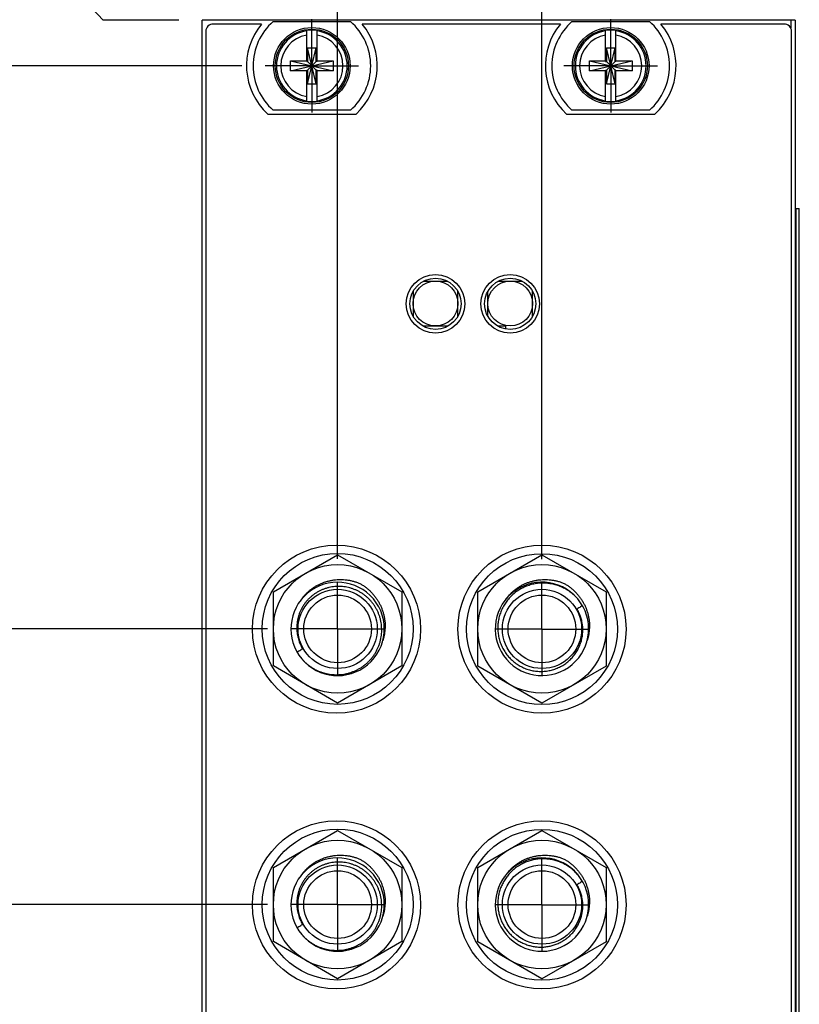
# Model space of a CAD drawing. Header units: inches. Extents: x 0.2 to 16.8, y 0.1 to 10.8.
# Tile 17 of 44: x 5.8 to 7.9, y 5.3 to 7.9. Entities that reach past the tile are written whole.
import ezdxf

# ---------------------------------------------------------------- set-up
doc = ezdxf.new("R2010")
doc.units = ezdxf.units.IN
doc.header["$LTSCALE"] = 0.935
doc.header["$MEASUREMENT"] = 0
doc.linetypes.add('CENTER', pattern=[0.6, 0.375, -0.075, 0.075, -0.075])
doc.layers.get('0').update_dxf_attribs({"linetype": 'CONTINUOUS'})
doc.layers.add('DEFAULT_1', color=7, linetype='CENTER')
doc.layers.add('DIMENSIONS', color=7, linetype='CONTINUOUS')
doc.styles.get("Standard").update_dxf_attribs({"font": 'txt', "width": 0.8})
doc.dimstyles.new('DIMSTYLE_1', dxfattribs={"dimtxt": 0.125, "dimasz": 0.18, "dimexe": 0.18, "dimexo": 0.0625, "dimgap": 0.09, "dimtad": 0, "dimtih": 1, "dimtoh": 1, "dimdec": 3, "dimzin": 4, "dimdsep": 46, "dimtxsty": 'STANDARD', "dimblk": '_FILLED', "dimblk1": '_FILLED', "dimblk2": '_FILLED', "dimcen": 0.09, "dimadec": 0, "dimazin": 0, "dimtp": 0.01, "dimtm": 0.01, "dimtfac": 1, "dimtdec": 3, "dimtofl": 0, "dimtmove": 0, "dimatfit": 3, "dimldrblk": '_FILLED', "dimfxl": 1, "dimtolj": 1, "dimtzin": 4, "dimarcsym": 0})

# ---------------------------------------------------------------- blocks, each defined once
blk = doc.blocks.new('*D0')
at = {"layer": 'DIMENSIONS', "color": 2, "linetype": 'CONTINUOUS'}
blk.add_line((6.4423, 7.8198), (5.6484, 7.8198), dxfattribs=at)
at = {"layer": 'DIMENSIONS', "color": 2, "linetype": 'CONTINUOUS', "width": 0.8}
for s, p in [('2X ', (4.2609, 7.7573)), ('.122', (4.5609, 7.7573)), ('[', (5.0859, 7.7573)), ('3.1', (5.1859, 7.7573)), (']', (5.4859, 7.7573))]:
    blk.add_text(s, height=0.125, dxfattribs=at).set_placement(p)
blk = doc.blocks.new('_FILLED')
at = {"color": 0, "linetype": 'BYBLOCK'}
blk.add_solid([(0, 0), (-1, 0.174), (-1, -0.174)], dxfattribs=at)
blk = doc.blocks.new('*D1')
at = {"layer": 'DIMENSIONS', "color": 2, "linetype": 'CONTINUOUS'}
blk.add_line((6.5112, 6.3124), (5.6484, 6.3124), dxfattribs=at)
at = {"layer": 'DIMENSIONS', "color": 2, "linetype": 'CONTINUOUS', "width": 0.8}
for s, p in [('[', (4.8859, 6.2499)), (']', (5.4859, 6.2499)), ('2X -', (3.8609, 6.2499)), ('1.629', (4.2609, 6.2499)), ('41.39', (4.9859, 6.2499))]:
    blk.add_text(s, height=0.125, dxfattribs=at).set_placement(p)
blk = doc.blocks.new('*D2')
at = {"layer": 'DIMENSIONS', "color": 2, "linetype": 'CONTINUOUS'}
blk.add_line((6.5112, 5.5744), (5.6484, 5.5744), dxfattribs=at)
at = {"layer": 'DIMENSIONS', "color": 2, "linetype": 'CONTINUOUS', "width": 0.8}
for s, p in [('[', (4.8859, 5.5119)), (']', (5.4859, 5.5119)), ('2X -', (3.8609, 5.5119)), ('2.367', (4.2609, 5.5119)), ('60.13', (4.9859, 5.5119))]:
    blk.add_text(s, height=0.125, dxfattribs=at).set_placement(p)
blk = doc.blocks.new('*D3')
at = {"layer": 'DIMENSIONS', "color": 2, "linetype": 'CONTINUOUS'}
blk.add_line((6.5062, 4.8364), (5.6484, 4.8364), dxfattribs=at)
at = {"layer": 'DIMENSIONS', "color": 2, "linetype": 'CONTINUOUS', "width": 0.8}
for s, p in [('[', (4.8859, 4.7739)), (']', (5.4859, 4.7739)), ('2X -', (3.8609, 4.7739)), ('3.105', (4.2609, 4.7739)), ('78.88', (4.9859, 4.7739))]:
    blk.add_text(s, height=0.125, dxfattribs=at).set_placement(p)
blk = doc.blocks.new('*D4')
at = {"layer": 'DIMENSIONS', "color": 2, "linetype": 'CONTINUOUS'}
blk.add_line((6.5062, 4.0984), (5.6484, 4.0984), dxfattribs=at)
at = {"layer": 'DIMENSIONS', "color": 2, "linetype": 'CONTINUOUS', "width": 0.8}
for s, p in [('[', (4.8859, 4.0359)), (']', (5.4859, 4.0359)), ('2X -', (3.8609, 4.0359)), ('3.843', (4.2609, 4.0359)), ('97.62', (4.9859, 4.0359))]:
    blk.add_text(s, height=0.125, dxfattribs=at).set_placement(p)
blk = doc.blocks.new('*D5')
at = {"layer": 'DIMENSIONS', "color": 2, "linetype": 'CONTINUOUS'}
blk.add_line((6.4423, 2.9991), (5.6484, 2.9991), dxfattribs=at)
at = {"layer": 'DIMENSIONS', "color": 2, "linetype": 'CONTINUOUS', "width": 0.8}
for s, p in [('2X -', (3.7609, 2.9366)), ('4.943', (4.1609, 2.9366)), ('[', (4.7859, 2.9366)), ('125.54', (4.8859, 2.9366)), (']', (5.4859, 2.9366))]:
    blk.add_text(s, height=0.125, dxfattribs=at).set_placement(p)
blk = doc.blocks.new('*D6')
at = {"layer": 'DIMENSIONS', "color": 2, "linetype": 'CONTINUOUS'}
for p, q in [((5.9234, 8.1001), (5.6484, 8.1001)), ((6.0714, 7.9418), (5.9234, 8.1001)), ((6.2734, 7.9418), (6.0714, 7.9418))]:
    blk.add_line(p, q, dxfattribs=at)
at = {"layer": 'DIMENSIONS', "color": 2, "linetype": 'CONTINUOUS', "width": 0.8}
for s, p in [('[', (5.2859, 8.0376)), (']', (5.4859, 8.0376)), ('.000', (4.7609, 8.0376)), ('0', (5.3859, 8.0376))]:
    blk.add_text(s, height=0.125, dxfattribs=at).set_placement(p)
blk = doc.blocks.new('*D8')
at = {"layer": 'DIMENSIONS', "color": 2, "linetype": 'CONTINUOUS'}
for p, q in [((6.8708, 8.4694), (6.8708, 8.6392)), ((6.6988, 8.2967), (6.8708, 8.4694)), ((6.6988, 6.5), (6.6988, 8.2967))]:
    blk.add_line(p, q, dxfattribs=at)
at = {"layer": 'DIMENSIONS', "color": 2, "linetype": 'CONTINUOUS', "width": 0.8}
for s, p in [(']', (6.9333, 10.0267)), ('1.75', (6.9333, 9.6267)), ('[', (6.9333, 9.5267)), ('.069', (6.9333, 9.0017)), ('4X ', (6.9333, 8.7017))]:
    blk.add_text(s, height=0.125, rotation=90, dxfattribs=at).set_placement(p)
blk = doc.blocks.new('*D9')
at = {"layer": 'DIMENSIONS', "color": 2, "linetype": 'CONTINUOUS'}
blk.add_line((7.2459, 6.4994), (7.2459, 8.6353), dxfattribs=at)
at = {"layer": 'DIMENSIONS', "color": 2, "linetype": 'CONTINUOUS', "width": 0.8}
for s, p in [(']', (7.3084, 10.1228)), ('15.65', (7.3084, 9.6228)), ('[', (7.3084, 9.5228)), ('.616', (7.3084, 8.9978)), ('4X ', (7.3084, 8.6978))]:
    blk.add_text(s, height=0.125, rotation=90, dxfattribs=at).set_placement(p)

msp = doc.modelspace()

# ---------------------------------------------------------------- linework, layer by layer
at = {"color": 7, "linetype": 'CONTINUOUS'}
for p, q in [((6.3359, 2.8041), (6.3359, 7.9418)), ((7.9239, 7.9418), (6.3359, 7.9418)), ((6.5261, 7.9383), (6.7336, 7.9383)), ((7.3261, 7.9383), (7.5336, 7.9383)), ((7.9239, 7.9418), (7.9239, 2.8748)), ((6.3459, 7.9118), (6.3459, 3.8418)), ((6.4954, 7.9318), (6.3659, 7.9318)), ((6.6161, 7.8315), (6.6161, 7.9144)), ((6.6437, 7.8315), (6.6437, 7.9144)), ((7.2954, 7.9318), (6.7644, 7.9318)), ((7.4161, 7.8315), (7.4161, 7.9144)), ((7.4437, 7.8315), (7.4437, 7.9144)), ((7.8939, 7.9318), (7.5644, 7.9318)), ((7.9139, 2.9048), (7.9139, 7.9118)), ((6.6182, 7.7713), (6.6416, 7.8683)), ((6.6182, 7.8683), (6.6182, 7.8315)), ((6.6416, 7.7713), (6.6182, 7.8683)), ((6.6182, 7.8683), (6.6416, 7.8683)), ((6.6416, 7.8315), (6.6416, 7.8683)), ((7.4182, 7.7713), (7.4416, 7.8683)), ((7.4182, 7.8683), (7.4182, 7.8315)), ((7.4416, 7.7713), (7.4182, 7.8683)), ((7.4182, 7.8683), (7.4416, 7.8683)), ((7.4416, 7.8315), (7.4416, 7.8683)), ((6.5728, 7.806), (6.5728, 7.8336)), ((6.5728, 7.8336), (6.687, 7.806)), ((6.5728, 7.806), (6.687, 7.8336)), ((6.5728, 7.8336), (6.6161, 7.8336)), ((6.6161, 7.8315), (6.6182, 7.8315)), ((6.6182, 7.8081), (6.6416, 7.8315)), ((6.6416, 7.8081), (6.6182, 7.8315)), ((6.6437, 7.8315), (6.6416, 7.8315)), ((6.6437, 7.8336), (6.687, 7.8336)), ((6.687, 7.8336), (6.687, 7.806)), ((7.3728, 7.806), (7.3728, 7.8336)), ((7.3728, 7.806), (7.487, 7.8336)), ((7.3728, 7.8336), (7.4161, 7.8336)), ((7.3728, 7.8336), (7.487, 7.806)), ((7.4161, 7.8315), (7.4182, 7.8315)), ((7.4182, 7.8081), (7.4416, 7.8315)), ((7.4416, 7.8081), (7.4182, 7.8315)), ((7.4437, 7.8315), (7.4416, 7.8315)), ((7.4437, 7.8336), (7.487, 7.8336)), ((7.487, 7.8336), (7.487, 7.806)), ((6.6161, 7.806), (6.5728, 7.806)), ((6.6161, 7.7251), (6.6161, 7.8081)), ((6.6161, 7.8081), (6.6182, 7.8081)), ((6.6182, 7.8081), (6.6182, 7.7713)), ((6.6416, 7.7713), (6.6416, 7.8081)), ((6.6437, 7.8081), (6.6416, 7.8081)), ((6.6437, 7.7251), (6.6437, 7.8081)), ((6.687, 7.806), (6.6437, 7.806)), ((7.4161, 7.806), (7.3728, 7.806)), ((7.4161, 7.7251), (7.4161, 7.8081)), ((7.4161, 7.8081), (7.4182, 7.8081)), ((7.4182, 7.8081), (7.4182, 7.7713)), ((7.4416, 7.7713), (7.4416, 7.8081)), ((7.4437, 7.8081), (7.4416, 7.8081)), ((7.4437, 7.7251), (7.4437, 7.8081)), ((7.487, 7.806), (7.4437, 7.806)), ((6.6182, 7.7713), (6.6416, 7.7713)), ((7.4182, 7.7713), (7.4416, 7.7713)), ((6.7336, 7.7013), (6.5261, 7.7013)), ((7.5336, 7.7013), (7.3261, 7.7013)), ((6.5116, 7.6908), (6.7481, 7.6908)), ((7.3116, 7.6908), (7.5481, 7.6908)), ((7.9239, 7.438), (7.9347, 7.438)), ((7.9347, 3.438), (7.9347, 7.438)), ((6.929, 7.2434), (6.9928, 7.2434)), ((7.129, 7.2434), (7.1928, 7.2434)), ((6.9008, 7.2156), (6.9008, 7.15)), ((7.0208, 7.1496), (7.0208, 7.216)), ((7.1008, 7.15), (7.1008, 7.2156)), ((7.2208, 7.1496), (7.2208, 7.216)), ((6.9269, 7.1234), (6.9949, 7.1234)), ((7.1269, 7.1234), (7.1488, 7.1234)), ((7.1488, 7.1154), (7.1488, 7.1234)), ((6.5268, 6.4117), (6.6988, 6.511)), ((6.6988, 6.511), (6.8708, 6.4117)), ((7.0738, 6.4117), (7.2458, 6.511)), ((7.2458, 6.511), (7.4178, 6.4117)), ((6.5268, 6.2131), (6.5268, 6.4117)), ((6.8708, 6.4117), (6.8708, 6.2131)), ((7.0738, 6.213), (7.0738, 6.4117)), ((7.4178, 6.4117), (7.4178, 6.213)), ((6.6988, 6.1138), (6.5268, 6.2131)), ((6.8708, 6.2131), (6.6988, 6.1138)), ((7.2458, 6.1137), (7.0738, 6.213)), ((7.4178, 6.213), (7.2458, 6.1137)), ((6.5268, 5.6737), (6.6988, 5.773)), ((6.6988, 5.773), (6.8708, 5.6737)), ((7.0738, 5.6737), (7.2458, 5.773)), ((7.2458, 5.773), (7.4178, 5.6737)), ((6.5268, 5.4751), (6.5268, 5.6737)), ((6.8708, 5.6737), (6.8708, 5.4751)), ((7.0738, 5.475), (7.0738, 5.6737)), ((7.4178, 5.6737), (7.4178, 5.475)), ((6.6988, 5.3758), (6.5268, 5.4751)), ((6.8708, 5.4751), (6.6988, 5.3758)), ((7.2458, 5.3757), (7.0738, 5.475)), ((7.4178, 5.475), (7.2458, 5.3757))]:
    msp.add_line(p, q, dxfattribs=at)
at = {"color": 9, "linetype": 'CONTINUOUS'}
for p, q in [((7.9119, 7.9418), (7.9119, 7.9205)), ((7.9259, 3.438), (7.9259, 7.438)), ((7.9345, 3.438), (7.9345, 7.438))]:
    msp.add_line(p, q, dxfattribs=at)
at = {"color": 7, "linetype": 'CONTINUOUS'}
for centre, radius in [((6.6299, 7.8198), 0.1025), ((6.6299, 7.8198), 0.098), ((7.4299, 7.8198), 0.1025), ((7.4299, 7.8198), 0.098), ((6.9609, 7.1828), 0.0785), ((6.9609, 7.1828), 0.0685), ((7.1609, 7.1828), 0.0785), ((7.1609, 7.1828), 0.0685), ((6.9608, 7.1834), 0.06), ((7.1608, 7.1834), 0.06), ((6.6959, 6.3118), 0.225), ((6.6988, 6.3124), 0.202), ((7.2459, 6.3118), 0.225), ((7.2459, 6.3118), 0.202), ((6.6988, 6.3124), 0.172), ((7.2458, 6.3124), 0.172), ((6.6988, 6.3124), 0.106), ((7.2458, 6.3124), 0.106), ((6.6988, 6.3124), 0.0905), ((7.2458, 6.3124), 0.0905), ((6.6959, 5.5738), 0.225), ((6.6988, 5.5744), 0.202), ((7.2459, 5.5738), 0.225), ((7.2459, 5.5738), 0.202), ((6.6988, 5.5744), 0.172), ((7.2458, 5.5744), 0.172), ((6.6988, 5.5744), 0.106), ((7.2458, 5.5744), 0.106), ((6.6988, 5.5744), 0.0905), ((7.2458, 5.5744), 0.0905)]:
    msp.add_circle(centre, radius, dxfattribs=at)
for centre, radius, start, end in [((6.6299, 7.8198), 0.1575, 131.203, 228.797), ((6.6299, 7.8198), 0.1575, 311.203, 48.797), ((7.4299, 7.8198), 0.1575, 131.203, 228.797), ((7.4299, 7.8198), 0.1575, 311.203, 48.797), ((6.3659, 7.9118), 0.02, 90, 180), ((6.6299, 7.8198), 0.175, 140.2082, 227.4886), ((6.6299, 7.8198), 0.0956, 81.7166, 98.2834), ((6.6299, 7.8198), 0.175, 312.5114, 39.7918), ((7.4299, 7.8198), 0.175, 140.2082, 227.4886), ((7.4299, 7.8198), 0.0956, 81.7166, 98.2834), ((7.4299, 7.8198), 0.175, 312.5114, 39.7918), ((7.8939, 7.9118), 0.02, 0, 90), ((6.6299, 7.8198), 0.0956, 261.7166, 278.2834), ((7.4299, 7.8198), 0.0956, 261.7166, 278.2834), ((6.6988, 6.3124), 0.125, 219.9987, 219.9394), ((7.2458, 6.3124), 0.125, 41.2767, 39.9394), ((6.6988, 5.5744), 0.125, 219.9987, 219.9394), ((7.2458, 5.5744), 0.125, 40.2221, 39.9394)]:
    msp.add_arc(centre, radius, start, end, dxfattribs=at)
at = {"color": 9, "linetype": 'CONTINUOUS'}
for centre, radius, start, end in [((6.6299, 7.8198), 0.0947, 98.3637, 261.6363), ((6.6299, 7.8198), 0.0947, 278.3637, 81.6363), ((7.4299, 7.8198), 0.0947, 98.3637, 261.6363), ((7.4299, 7.8198), 0.0947, 278.3637, 81.6363), ((6.6299, 7.8198), 0.0832, 99.5336, 260.4664), ((6.6299, 7.8198), 0.0832, 279.5336, 80.4664), ((7.4299, 7.8198), 0.0832, 99.5336, 260.4664), ((7.4299, 7.8198), 0.0832, 279.5336, 80.4664)]:
    msp.add_arc(centre, radius, start, end, dxfattribs=at)
at = {"color": 7, "linetype": 'CONTINUOUS'}
for points, knots in [([(6.6, 6.3891), (6.6007, 6.3901), (6.6031, 6.3935), (6.6074, 6.3989), (6.613, 6.4052), (6.6191, 6.4112), (6.6256, 6.4167), (6.6325, 6.4218), (6.6397, 6.4265), (6.6473, 6.4306), (6.6551, 6.4343), (6.6632, 6.4374), (6.6715, 6.44), (6.68, 6.442), (6.6886, 6.4435), (6.6973, 6.4444), (6.7061, 6.4447), (6.7149, 6.4444), (6.7237, 6.4436), (6.7324, 6.4421), (6.7411, 6.4401), (6.7496, 6.4375), (6.7552, 6.4354), (6.758, 6.4342)], [0, 0, 0, 0, 0.021591, 0.069131, 0.116824, 0.164659, 0.212642, 0.260771, 0.309042, 0.357466, 0.406023, 0.454739, 0.503583, 0.55259, 0.60172, 0.651016, 0.700432, 0.750013, 0.799717, 0.849582, 0.899575, 0.949719, 1, 1, 1, 1]), ([(6.758, 6.4342), (6.7606, 6.4328), (6.7659, 6.4296), (6.7734, 6.4243), (6.7805, 6.4186), (6.7872, 6.4124), (6.7935, 6.4057), (6.7992, 6.3987), (6.8044, 6.3914), (6.8092, 6.3837), (6.8133, 6.3757), (6.8169, 6.3675), (6.8199, 6.3591), (6.8223, 6.3505), (6.8241, 6.3418), (6.8254, 6.333), (6.826, 6.3242), (6.8259, 6.3154), (6.8253, 6.3067), (6.8241, 6.298), (6.8223, 6.2895), (6.8206, 6.2838), (6.8197, 6.2809), (6.8197, 6.2808)], [0, 0, 0, 0, 0.051329, 0.102517, 0.153539, 0.204435, 0.255153, 0.305753, 0.356168, 0.406469, 0.456582, 0.506579, 0.556393, 0.606084, 0.6556, 0.70498, 0.754199, 0.803265, 0.852186, 0.900937, 0.949557, 0.997994, 1, 1, 1, 1]), ([(7.3416, 6.3926), (7.3386, 6.3961), (7.3322, 6.4026), (7.3215, 6.4113), (7.31, 6.4188), (7.2977, 6.425), (7.2849, 6.4297), (7.2716, 6.433), (7.2581, 6.4348), (7.2444, 6.4351), (7.2309, 6.4339), (7.2176, 6.4312), (7.2047, 6.427), (7.1924, 6.4215), (7.1807, 6.4146), (7.17, 6.4065), (7.1602, 6.3973), (7.1515, 6.3871), (7.1441, 6.3759), (7.1379, 6.3641), (7.1331, 6.3516), (7.1297, 6.3388), (7.1278, 6.3256), (7.1275, 6.3168), (7.1276, 6.3124)], [0, 0, 0, 0, 0.046058, 0.09228, 0.138523, 0.184683, 0.230694, 0.276596, 0.322441, 0.368238, 0.413963, 0.45957, 0.505095, 0.550533, 0.59587, 0.641118, 0.686298, 0.731399, 0.776363, 0.821264, 0.866132, 0.910837, 0.95542, 1, 1, 1, 1]), ([(7.1467, 6.3887), (7.1482, 6.3908), (7.1514, 6.3953), (7.1568, 6.4018), (7.1629, 6.4081), (7.1694, 6.414), (7.1763, 6.4195), (7.1836, 6.4245), (7.1912, 6.429), (7.1992, 6.433), (7.2074, 6.4364), (7.2159, 6.4392), (7.2246, 6.4415), (7.2334, 6.4432), (7.2424, 6.4442), (7.2515, 6.4447), (7.2605, 6.4445), (7.2696, 6.4437), (7.2786, 6.4423), (7.2876, 6.4402), (7.2964, 6.4376), (7.3021, 6.4354), (7.3049, 6.4342)], [0, 0, 0, 0, 0.043872, 0.092802, 0.141912, 0.19115, 0.240572, 0.290116, 0.339848, 0.389699, 0.439737, 0.489895, 0.540239, 0.590703, 0.64135, 0.69212, 0.743067, 0.794143, 0.845389, 0.896771, 0.948313, 1, 1, 1, 1]), ([(7.3049, 6.4342), (7.3076, 6.4327), (7.3129, 6.4296), (7.3204, 6.4243), (7.3275, 6.4185), (7.3342, 6.4123), (7.3405, 6.4057), (7.3462, 6.3987), (7.3515, 6.3913), (7.3562, 6.3836), (7.3604, 6.3756), (7.3639, 6.3674), (7.367, 6.3589), (7.3694, 6.3503), (7.3712, 6.3416), (7.3724, 6.3329), (7.373, 6.324), (7.3729, 6.3152), (7.3723, 6.3065), (7.3711, 6.2978), (7.3692, 6.2893), (7.3677, 6.2838), (7.3668, 6.2811)], [0, 0, 0, 0, 0.05149, 0.102839, 0.154021, 0.205077, 0.255953, 0.306711, 0.357283, 0.407741, 0.45801, 0.508163, 0.558131, 0.607976, 0.657645, 0.707178, 0.756549, 0.805766, 0.854838, 0.903739, 0.952508, 1, 1, 1, 1]), ([(6.8169, 6.3124), (6.8168, 6.3152), (6.8165, 6.3207), (6.8154, 6.329), (6.8138, 6.3372), (6.8115, 6.3452), (6.8087, 6.353), (6.8054, 6.3606), (6.8015, 6.368), (6.7972, 6.375), (6.7923, 6.3817), (6.787, 6.388), (6.7813, 6.394), (6.7751, 6.3995), (6.7686, 6.4045), (6.7618, 6.4091), (6.7547, 6.4132), (6.7473, 6.4167), (6.7397, 6.4197), (6.7319, 6.4221), (6.7239, 6.424), (6.7159, 6.4253), (6.7078, 6.4261), (6.6996, 6.4262), (6.6915, 6.4258), (6.6835, 6.4248), (6.6755, 6.4232), (6.6677, 6.4211), (6.6601, 6.4184), (6.6527, 6.4152), (6.6456, 6.4114), (6.6387, 6.4072), (6.6322, 6.4025), (6.626, 6.3973), (6.6203, 6.3918), (6.615, 6.3858), (6.6101, 6.3795), (6.6056, 6.3728), (6.6017, 6.3659), (6.5983, 6.3587), (6.5954, 6.3513), (6.5931, 6.3437), (6.5913, 6.336), (6.5901, 6.3281), (6.5894, 6.3203), (6.5894, 6.315), (6.5894, 6.3124)], [0, 0, 0, 0, 0.023405, 0.046768, 0.070064, 0.09335, 0.116591, 0.139816, 0.163022, 0.18617, 0.209311, 0.232412, 0.25551, 0.278577, 0.301576, 0.324551, 0.347465, 0.370374, 0.393256, 0.416112, 0.438958, 0.461741, 0.484513, 0.507256, 0.529998, 0.55273, 0.575385, 0.598006, 0.620573, 0.643124, 0.665657, 0.688141, 0.710615, 0.73303, 0.755428, 0.777809, 0.800174, 0.822542, 0.844838, 0.867099, 0.889316, 0.911509, 0.9337, 0.955834, 0.97795, 1, 1, 1, 1]), ([(7.3543, 6.3744), (7.3526, 6.3734), (7.3494, 6.3714), (7.3445, 6.3684), (7.3413, 6.3664), (7.3397, 6.3654)], [0, 0, 0, 0, 0.337601, 0.670955, 1, 1, 1, 1]), ([(7.3551, 6.3124), (7.355, 6.3161), (7.3544, 6.3235), (7.3524, 6.3346), (7.3493, 6.3453), (7.3451, 6.3557), (7.3416, 6.3622), (7.3397, 6.3654)], [0, 0, 0, 0, 0.200466, 0.401036, 0.601467, 0.801327, 1, 1, 1, 1]), ([(6.5894, 6.3124), (6.5895, 6.31), (6.5898, 6.3054), (6.5906, 6.2984), (6.5919, 6.2915), (6.5937, 6.2847), (6.5958, 6.2781), (6.5984, 6.2716), (6.6014, 6.2653), (6.6036, 6.2613), (6.6048, 6.2593)], [0, 0, 0, 0, 0.125252, 0.250593, 0.375957, 0.501288, 0.626503, 0.751464, 0.876016, 1, 1, 1, 1]), ([(6.603, 6.2321), (6.6048, 6.2299), (6.6088, 6.2258), (6.6151, 6.2199), (6.6218, 6.2145), (6.6289, 6.2095), (6.6363, 6.2051), (6.644, 6.2012), (6.652, 6.1978), (6.6601, 6.195), (6.6684, 6.1928), (6.6768, 6.1912), (6.6853, 6.1902), (6.6939, 6.1897), (6.7024, 6.1899), (6.7109, 6.1906), (6.7194, 6.1919), (6.7277, 6.1939), (6.7358, 6.1964), (6.7437, 6.1994), (6.7514, 6.203), (6.7589, 6.2071), (6.7659, 6.2117), (6.7727, 6.2168), (6.7791, 6.2224), (6.785, 6.2284), (6.7906, 6.2347), (6.7956, 6.2415), (6.8002, 6.2485), (6.8042, 6.2559), (6.8077, 6.2635), (6.8107, 6.2713), (6.8131, 6.2793), (6.815, 6.2875), (6.8162, 6.2957), (6.8169, 6.304), (6.817, 6.3096), (6.8169, 6.3124)], [0, 0, 0, 0, 0.028873, 0.057947, 0.086992, 0.116076, 0.145118, 0.174139, 0.203103, 0.232006, 0.260879, 0.289693, 0.318511, 0.347296, 0.376089, 0.404835, 0.433518, 0.462172, 0.490783, 0.519396, 0.547939, 0.576452, 0.604917, 0.633359, 0.66179, 0.690166, 0.718528, 0.746817, 0.775078, 0.803309, 0.831529, 0.859734, 0.887855, 0.915939, 0.943958, 0.971981, 1, 1, 1, 1]), ([(7.1276, 6.3124), (7.1277, 6.3078), (7.1285, 6.2988), (7.1311, 6.2854), (7.1353, 6.2725), (7.1409, 6.2602), (7.1479, 6.2486), (7.1562, 6.2379), (7.1656, 6.2283), (7.1761, 6.2199), (7.1874, 6.2127), (7.1994, 6.2069), (7.212, 6.2026), (7.225, 6.1997), (7.2383, 6.1984), (7.2515, 6.1986), (7.2647, 6.2004), (7.2775, 6.2037), (7.2897, 6.2084), (7.3014, 6.2145), (7.3122, 6.2219), (7.3221, 6.2305), (7.3308, 6.2402), (7.3384, 6.2508), (7.3447, 6.2622), (7.3496, 6.2742), (7.353, 6.2867), (7.3549, 6.2995), (7.3552, 6.3081), (7.3551, 6.3124)], [0, 0, 0, 0, 0.038123, 0.076103, 0.114012, 0.151856, 0.189601, 0.227283, 0.264917, 0.302429, 0.339834, 0.377161, 0.41442, 0.451622, 0.488729, 0.525786, 0.562808, 0.599682, 0.636443, 0.673155, 0.709785, 0.746304, 0.782777, 0.819232, 0.85556, 0.891781, 0.927951, 0.964029, 1, 1, 1, 1]), ([(6.5903, 6.2503), (6.5919, 6.2513), (6.5952, 6.2533), (6.6, 6.2563), (6.6032, 6.2583), (6.6048, 6.2593)], [0, 0, 0, 0, 0.337705, 0.67106, 1, 1, 1, 1]), ([(6.6, 5.6511), (6.6007, 5.6521), (6.6031, 5.6555), (6.6074, 5.6609), (6.613, 5.6672), (6.6191, 5.6732), (6.6256, 5.6787), (6.6325, 5.6838), (6.6397, 5.6885), (6.6473, 5.6926), (6.6551, 5.6963), (6.6632, 5.6994), (6.6715, 5.702), (6.68, 5.704), (6.6886, 5.7055), (6.6973, 5.7064), (6.7061, 5.7067), (6.7149, 5.7064), (6.7237, 5.7056), (6.7324, 5.7041), (6.7411, 5.7021), (6.7496, 5.6995), (6.7552, 5.6974), (6.758, 5.6962)], [0, 0, 0, 0, 0.021591, 0.069131, 0.116824, 0.164659, 0.212642, 0.260771, 0.309042, 0.357466, 0.406023, 0.454739, 0.503583, 0.55259, 0.60172, 0.651016, 0.700432, 0.750013, 0.799717, 0.849582, 0.899575, 0.949719, 1, 1, 1, 1]), ([(6.758, 5.6962), (6.7606, 5.6948), (6.7659, 5.6916), (6.7734, 5.6863), (6.7805, 5.6806), (6.7872, 5.6744), (6.7935, 5.6677), (6.7992, 5.6607), (6.8044, 5.6534), (6.8092, 5.6457), (6.8133, 5.6377), (6.8169, 5.6295), (6.8199, 5.6211), (6.8223, 5.6125), (6.8241, 5.6038), (6.8254, 5.595), (6.826, 5.5862), (6.8259, 5.5774), (6.8253, 5.5687), (6.8241, 5.56), (6.8223, 5.5515), (6.8206, 5.5458), (6.8197, 5.5429), (6.8197, 5.5428)], [0, 0, 0, 0, 0.051329, 0.102517, 0.153539, 0.204435, 0.255153, 0.305753, 0.356168, 0.406469, 0.456582, 0.506579, 0.556393, 0.606084, 0.6556, 0.70498, 0.754199, 0.803265, 0.852186, 0.900937, 0.949557, 0.997994, 1, 1, 1, 1]), ([(7.3416, 5.6546), (7.3388, 5.6578), (7.333, 5.6638), (7.3233, 5.6719), (7.3129, 5.679), (7.3019, 5.685), (7.2903, 5.6899), (7.2783, 5.6935), (7.266, 5.6959), (7.2535, 5.697), (7.241, 5.6969), (7.2287, 5.6955), (7.2165, 5.6929), (7.2047, 5.689), (7.1934, 5.684), (7.1826, 5.6778), (7.1726, 5.6706), (7.1634, 5.6625), (7.155, 5.6534), (7.1477, 5.6436), (7.1414, 5.6331), (7.1362, 5.622), (7.1321, 5.6104), (7.1293, 5.5986), (7.1278, 5.5865), (7.1275, 5.5784), (7.1276, 5.5744)], [0, 0, 0, 0, 0.042203, 0.08457, 0.126976, 0.169304, 0.211534, 0.253667, 0.295698, 0.337706, 0.379687, 0.421569, 0.463365, 0.505095, 0.546752, 0.588322, 0.629803, 0.671253, 0.712624, 0.753883, 0.795081, 0.836234, 0.877314, 0.918277, 0.959135, 1, 1, 1, 1]), ([(7.1456, 5.649), (7.1458, 5.6493), (7.1476, 5.652), (7.1513, 5.6571), (7.1568, 5.6638), (7.1629, 5.6701), (7.1694, 5.676), (7.1763, 5.6815), (7.1836, 5.6865), (7.1912, 5.691), (7.1992, 5.695), (7.2074, 5.6984), (7.2159, 5.7012), (7.2246, 5.7035), (7.2334, 5.7052), (7.2424, 5.7062), (7.2515, 5.7067), (7.2605, 5.7065), (7.2696, 5.7057), (7.2786, 5.7043), (7.2876, 5.7022), (7.2964, 5.6996), (7.3021, 5.6974), (7.3049, 5.6962)], [0, 0, 0, 0, 0.006371, 0.05462, 0.103, 0.151558, 0.200242, 0.249108, 0.298096, 0.347268, 0.396559, 0.446035, 0.495629, 0.545407, 0.595304, 0.645381, 0.695581, 0.745955, 0.796457, 0.847127, 0.897931, 0.948894, 1, 1, 1, 1]), ([(7.3049, 5.6962), (7.3076, 5.6947), (7.3129, 5.6916), (7.3204, 5.6863), (7.3275, 5.6805), (7.3342, 5.6743), (7.3405, 5.6677), (7.3462, 5.6607), (7.3515, 5.6533), (7.3562, 5.6456), (7.3604, 5.6376), (7.3639, 5.6294), (7.367, 5.6209), (7.3694, 5.6123), (7.3712, 5.6036), (7.3724, 5.5949), (7.373, 5.586), (7.3729, 5.5772), (7.3723, 5.5685), (7.3711, 5.5598), (7.3692, 5.5513), (7.3676, 5.5455), (7.3666, 5.5426), (7.3666, 5.5425)], [0, 0, 0, 0, 0.051307, 0.102474, 0.153475, 0.204349, 0.255045, 0.305623, 0.356015, 0.406294, 0.456385, 0.50636, 0.556151, 0.605819, 0.655311, 0.704669, 0.753865, 0.802907, 0.851805, 0.900532, 0.949128, 0.997542, 1, 1, 1, 1]), ([(6.8169, 5.5744), (6.8168, 5.5772), (6.8165, 5.5827), (6.8154, 5.591), (6.8138, 5.5992), (6.8115, 5.6072), (6.8087, 5.615), (6.8054, 5.6226), (6.8015, 5.63), (6.7972, 5.637), (6.7923, 5.6437), (6.787, 5.65), (6.7813, 5.656), (6.7751, 5.6615), (6.7686, 5.6665), (6.7618, 5.6711), (6.7547, 5.6752), (6.7473, 5.6787), (6.7397, 5.6817), (6.7319, 5.6841), (6.7239, 5.686), (6.7159, 5.6873), (6.7078, 5.6881), (6.6996, 5.6882), (6.6915, 5.6878), (6.6835, 5.6868), (6.6755, 5.6852), (6.6677, 5.6831), (6.6601, 5.6804), (6.6527, 5.6772), (6.6456, 5.6734), (6.6387, 5.6692), (6.6322, 5.6645), (6.626, 5.6593), (6.6203, 5.6538), (6.615, 5.6478), (6.6101, 5.6415), (6.6056, 5.6348), (6.6017, 5.6279), (6.5983, 5.6207), (6.5954, 5.6133), (6.5931, 5.6057), (6.5913, 5.598), (6.5901, 5.5901), (6.5894, 5.5823), (6.5894, 5.577), (6.5894, 5.5744)], [0, 0, 0, 0, 0.023405, 0.046768, 0.070064, 0.09335, 0.116591, 0.139816, 0.163022, 0.18617, 0.209311, 0.232412, 0.25551, 0.278577, 0.301576, 0.324551, 0.347465, 0.370374, 0.393256, 0.416112, 0.438958, 0.461741, 0.484513, 0.507256, 0.529998, 0.55273, 0.575385, 0.598006, 0.620573, 0.643124, 0.665657, 0.688141, 0.710615, 0.73303, 0.755428, 0.777809, 0.800174, 0.822542, 0.844838, 0.867099, 0.889316, 0.911509, 0.9337, 0.955834, 0.97795, 1, 1, 1, 1]), ([(7.3543, 5.6364), (7.3526, 5.6354), (7.3494, 5.6334), (7.3445, 5.6304), (7.3413, 5.6284), (7.3397, 5.6274)], [0, 0, 0, 0, 0.337601, 0.670955, 1, 1, 1, 1]), ([(7.3551, 5.5744), (7.355, 5.5781), (7.3544, 5.5855), (7.3524, 5.5966), (7.3493, 5.6073), (7.3451, 5.6177), (7.3416, 5.6242), (7.3397, 5.6274)], [0, 0, 0, 0, 0.200466, 0.401036, 0.601467, 0.801327, 1, 1, 1, 1]), ([(6.5894, 5.5744), (6.5895, 5.572), (6.5898, 5.5674), (6.5906, 5.5604), (6.5919, 5.5535), (6.5937, 5.5467), (6.5958, 5.5401), (6.5984, 5.5336), (6.6014, 5.5273), (6.6036, 5.5233), (6.6048, 5.5213)], [0, 0, 0, 0, 0.125252, 0.250593, 0.375957, 0.501288, 0.626503, 0.751464, 0.876016, 1, 1, 1, 1]), ([(6.603, 5.4941), (6.6048, 5.4919), (6.6088, 5.4878), (6.6151, 5.4819), (6.6218, 5.4765), (6.6289, 5.4715), (6.6363, 5.4671), (6.644, 5.4632), (6.652, 5.4598), (6.6601, 5.457), (6.6684, 5.4548), (6.6768, 5.4532), (6.6853, 5.4522), (6.6939, 5.4517), (6.7024, 5.4519), (6.7109, 5.4526), (6.7194, 5.4539), (6.7277, 5.4559), (6.7358, 5.4584), (6.7437, 5.4614), (6.7514, 5.465), (6.7589, 5.4691), (6.7659, 5.4737), (6.7727, 5.4788), (6.7791, 5.4844), (6.785, 5.4904), (6.7906, 5.4967), (6.7956, 5.5035), (6.8002, 5.5105), (6.8042, 5.5179), (6.8077, 5.5255), (6.8107, 5.5333), (6.8131, 5.5413), (6.815, 5.5495), (6.8162, 5.5577), (6.8169, 5.566), (6.817, 5.5716), (6.8169, 5.5744)], [0, 0, 0, 0, 0.028873, 0.057947, 0.086992, 0.116076, 0.145118, 0.174139, 0.203103, 0.232006, 0.260879, 0.289693, 0.318511, 0.347296, 0.376089, 0.404835, 0.433518, 0.462172, 0.490783, 0.519396, 0.547939, 0.576452, 0.604917, 0.633359, 0.66179, 0.690166, 0.718528, 0.746817, 0.775078, 0.803309, 0.831529, 0.859734, 0.887855, 0.915939, 0.943958, 0.971981, 1, 1, 1, 1]), ([(7.1276, 5.5744), (7.1277, 5.5704), (7.1283, 5.5625), (7.1304, 5.5508), (7.1336, 5.5395), (7.1379, 5.5285), (7.1433, 5.518), (7.1497, 5.5081), (7.1571, 5.499), (7.1653, 5.4907), (7.1743, 5.4832), (7.184, 5.4767), (7.1943, 5.4712), (7.2051, 5.4668), (7.2162, 5.4636), (7.2276, 5.4614), (7.2391, 5.4604), (7.2507, 5.4606), (7.2621, 5.462), (7.2734, 5.4645), (7.2842, 5.4681), (7.2947, 5.4729), (7.3046, 5.4786), (7.3138, 5.4853), (7.3223, 5.4928), (7.33, 5.5012), (7.3368, 5.5104), (7.3426, 5.5201), (7.3473, 5.5304), (7.351, 5.541), (7.3536, 5.552), (7.355, 5.5631), (7.3552, 5.5706), (7.3551, 5.5744)], [0, 0, 0, 0, 0.03321, 0.066308, 0.099354, 0.132323, 0.165265, 0.198117, 0.230923, 0.263704, 0.296385, 0.328992, 0.361507, 0.393994, 0.426436, 0.458804, 0.491121, 0.523394, 0.555659, 0.587796, 0.619846, 0.651853, 0.68379, 0.715684, 0.747481, 0.779252, 0.811002, 0.842683, 0.874273, 0.905779, 0.937274, 0.96868, 1, 1, 1, 1]), ([(6.5903, 5.5123), (6.5919, 5.5133), (6.5952, 5.5153), (6.6, 5.5183), (6.6032, 5.5203), (6.6048, 5.5213)], [0, 0, 0, 0, 0.337705, 0.67106, 1, 1, 1, 1])]:
    msp.add_open_spline(points, degree=3, knots=knots, dxfattribs=at)
at = {"layer": 'DEFAULT_1', "color": 7, "linetype": 'CENTER'}
for p, q in [((6.6299, 7.8198), (6.6299, 7.9449)), ((7.4299, 7.8198), (7.4299, 7.9449)), ((6.6299, 7.8198), (6.5048, 7.8198)), ((6.6299, 7.8198), (6.6299, 7.6947)), ((6.6299, 7.8198), (6.755, 7.8198)), ((7.4299, 7.8198), (7.3048, 7.8198)), ((7.4299, 7.8198), (7.4299, 7.6947)), ((7.4299, 7.8198), (7.555, 7.8198)), ((6.6988, 6.3124), (6.6988, 6.4375)), ((7.2459, 6.3118), (7.2459, 6.4369)), ((6.6988, 6.3124), (6.5737, 6.3124)), ((6.6988, 6.3124), (6.6988, 6.1873)), ((6.6988, 6.3124), (6.8239, 6.3124)), ((7.2459, 6.3118), (7.1208, 6.3118)), ((7.2459, 6.3118), (7.2459, 6.1867)), ((7.2459, 6.3118), (7.371, 6.3118)), ((6.6988, 5.5744), (6.6988, 5.6995)), ((7.2459, 5.5738), (7.2459, 5.6989)), ((6.6988, 5.5744), (6.5737, 5.5744)), ((6.6988, 5.5744), (6.6988, 5.4493)), ((6.6988, 5.5744), (6.8239, 5.5744)), ((7.2459, 5.5738), (7.1208, 5.5738)), ((7.2459, 5.5738), (7.2459, 5.4487)), ((7.2459, 5.5738), (7.371, 5.5738))]:
    msp.add_line(p, q, dxfattribs=at)

# ---------------------------------------------------------------- dimensions: what is measured, and where the dimension line sits
at = {"layer": 'DIMENSIONS', "color": 2, "linetype": 'CONTINUOUS'}
for feature_location, offset, dtype, origin, text, picture, middle in [((7.2459, 6.4994), (0, 2.1359), 1, (6.6299, 7.9449), '4X <>', '*D9', (7.2459, 9.4603)), ((6.6988, 6.5), (0.172, 2.1392), 0, (6.6299, 7.9449), '4X <>', '*D8', (6.8708, 9.4142)), ((6.4423, 2.9991), (-0.7939, 0), 0, (6.3359, 7.9418), '2X -<>', '*D5', (4.6734, 2.9991)), ((6.5112, 6.3124), (-0.8628, 0), 0, (6.3359, 7.9418), '2X -<>', '*D1', (4.7234, 6.3124)), ((6.5112, 5.5744), (-0.8628, 0), 0, (6.3359, 7.9418), '2X -<>', '*D2', (4.7234, 5.5744)), ((6.5062, 4.8364), (-0.8578, 0), 0, (6.3359, 7.9418), '2X -<>', '*D3', (4.7234, 4.8364)), ((6.5062, 4.0984), (-0.8578, 0), 0, (6.3359, 7.9418), '2X -<>', '*D4', (4.7234, 4.0984)), ((6.4423, 7.8198), (-0.7939, 0), 0, (6.3359, 7.9418), '2X <>', '*D0', (4.9234, 7.8198))]:
    dim = msp.add_ordinate_dim(feature_location=feature_location, offset=offset, dtype=dtype, origin=origin, text=text, dimstyle='DIMSTYLE_1', dxfattribs=at)
    dim.commit()
    dim.dimension.update_dxf_attribs({"geometry": picture, "text_midpoint": middle})
dim = msp.add_ordinate_dim(feature_location=(6.2733875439, 7.9417942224), offset=(-0.625, 0.1582692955), dtype=0, origin=(6.3358875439, 7.9417942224), dimstyle='DIMSTYLE_1', dxfattribs=at)
dim.commit()
dim.dimension.update_dxf_attribs({"geometry": '*D6', "text_midpoint": (5.1733875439, 8.1000635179)})

doc.saveas('drawing.dxf')
